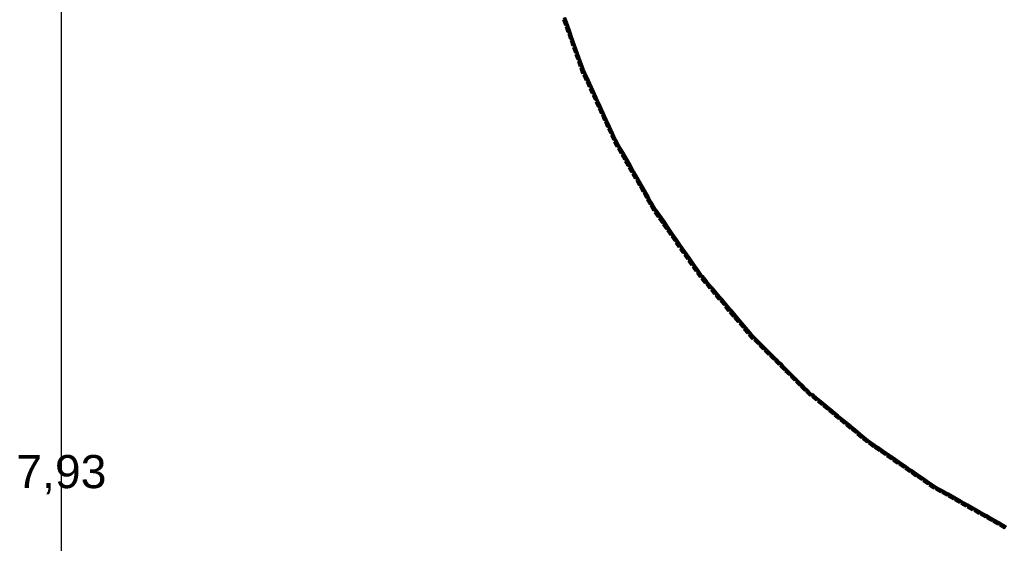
# Model space of a CAD drawing. Header units: millimetres. Extents: x -18533 to 137888, y -83624 to 7711.
# Tile 10 of 40: x -1788 to 1480, y -491 to 1248. Entities that reach past the tile are written whole.
import ezdxf
from ezdxf.enums import TextEntityAlignment as Align

# ---------------------------------------------------------------- set-up
doc = ezdxf.new("R2010")
doc.units = ezdxf.units.MM
doc.layers.add('A-MISURE', color=40, linetype='Continuous')
doc.layers.add('A-MURI-NUOVI', color=40, linetype='Continuous')
doc.styles.add('VISIO', font='arial.ttf')

msp = doc.modelspace()

# ---------------------------------------------------------------- hatches: boundary and pattern name
at = {"layer": 'A-MURI-NUOVI'}
for points in [[(23.5, 1254.8), (31.7, 1231.9), (25, 1230), (25.2, 1229.5), (21, 1228), (15, 1246), (19, 1247), (17.2, 1252.5), (23.5, 1254.8)], [(24, 1255), (32, 1232), (31.7, 1231.9), (23.5, 1254.8), (24, 1255)], [(27, 1224), (25.2, 1229.5), (31.7, 1231.9), (39.8, 1209), (33, 1207), (33.2, 1206.5), (29, 1205), (23, 1223), (27, 1224)], [(31.7, 1231.9), (31.7, 1231.9), (25.2, 1229.5), (25, 1230), (31.7, 1231.9)], [(40, 1209), (39.8, 1209), (31.7, 1231.9), (32, 1232), (40, 1209)], [(32, 1232), (31.7, 1231.9), (31.7, 1231.9), (32, 1232)], [(39.8, 1208.9), (47.3, 1187.9), (48, 1186), (41, 1184), (41.2, 1183.3), (38, 1182), (32, 1200), (35, 1201), (33.2, 1206.5), (39.8, 1208.9)], [(33.2, 1206.5), (33, 1207), (39.8, 1209), (39.8, 1208.9), (33.2, 1206.5)], [(40, 1209), (47.3, 1187.9), (39.8, 1208.9), (40, 1209)], [(39.8, 1208.9), (39.8, 1209), (40, 1209), (39.8, 1208.9)], [(48, 1186), (56, 1163), (46, 1160), (40, 1177), (43, 1178), (41.2, 1183.3), (48, 1186)], [(41.2, 1183.3), (41, 1184), (48, 1186), (41.2, 1183.3)], [(47.3, 1187.9), (78.7, 1099.9), (72, 1117), (64, 1140), (56, 1163), (48, 1186), (47.3, 1187.9)], [(52, 1155), (50, 1161), (56, 1163), (64, 1140), (58, 1138), (58.1, 1137.6), (54, 1136), (48, 1154), (52, 1155)], [(64, 1140), (72, 1117), (62, 1114), (56, 1131), (60, 1132), (58.1, 1137.6), (64, 1140)], [(58.1, 1137.6), (58, 1138), (64, 1140), (58.1, 1137.6)], [(68, 1109), (66, 1115), (72, 1117), (78.7, 1099.9), (80.8, 1093.9), (70, 1091), (64, 1108), (68, 1109)], [(76, 1086), (74, 1092), (80.8, 1093.9), (84, 1085), (84.5, 1083.8), (88.9, 1071.4), (86.8, 1070.4), (78, 1068), (72, 1085), (76, 1086)], [(80.8, 1093.9), (78.7, 1099.9), (81, 1094), (80.8, 1093.9)], [(81, 1094), (84.5, 1083.8), (84, 1085), (80.8, 1093.9), (81, 1094)], [(81, 1094), (80.8, 1093.9), (80.8, 1093.9), (81, 1094)], [(84.5, 1083.8), (90, 1072), (88.9, 1071.4), (84.5, 1083.8)], [(94, 1047), (90, 1045), (82, 1062), (86, 1063), (84, 1069), (86.8, 1070.4), (89, 1071), (88.9, 1071.4), (90, 1072), (96.1, 1058.6), (100, 1050), (94, 1047)], [(86.8, 1070.4), (88.9, 1071.4), (89, 1071), (86.8, 1070.4)], [(90, 1072), (96.1, 1058.6), (90, 1072), (90, 1072)], [(96, 1041), (94, 1047), (100, 1050), (110, 1028), (104, 1025), (100, 1023), (93, 1040), (96, 1041)], [(100, 1050), (96.1, 1058.6), (127.6, 989.8), (120, 1005), (110, 1028), (100, 1050)], [(110, 1028), (120, 1005), (110, 1001), (103, 1017), (106, 1019), (104, 1025), (110, 1028)], [(117, 997), (114, 1002), (120, 1005), (127.6, 989.8), (130.8, 982.9), (121, 979), (113, 995), (117, 997)], [(127, 975), (124, 980), (130.8, 982.9), (140.8, 960.9), (134, 958), (134.2, 957.6), (131, 956), (123, 973), (127, 975)], [(130.8, 982.9), (127.6, 989.8), (131, 983), (130.8, 982.9)], [(131, 983), (141, 961), (140.8, 960.9), (130.8, 982.9), (131, 983)], [(131, 983), (130.8, 982.9), (130.8, 982.9), (131, 983)], [(140.8, 960.9), (150.9, 938.9), (145, 936), (141, 934), (133, 951), (137, 953), (134.2, 957.6), (140.8, 960.9)], [(134.2, 957.6), (134, 958), (140.8, 960.9), (140.8, 960.9), (134.2, 957.6)], [(141, 961), (151, 939), (150.9, 938.9), (140.8, 960.9), (141, 961)], [(140.8, 960.9), (140.8, 960.9), (141, 961), (140.8, 960.9)], [(155, 914), (151, 912), (144, 929), (147, 930), (145, 936), (150.9, 938.9), (161, 917), (155, 914)], [(161, 917), (150.9, 938.9), (151, 939), (161, 917), (161, 917)], [(157, 908), (155, 914), (161, 917), (162.1, 914.5), (170.6, 894.8), (165, 892), (165.2, 891.7), (161, 890), (154, 907), (157, 908)], [(161, 917), (162.1, 914.5), (161, 917), (161, 917)], [(162.1, 914.5), (171.4, 894.2), (171, 895), (170.6, 894.8), (162.1, 914.5)], [(171, 894), (170.6, 894.8), (171, 895), (171.4, 894.2), (181.6, 871.9), (175, 870), (175.3, 869.3), (172, 868), (164, 884), (168, 886), (165.2, 891.7), (171, 894)], [(165.2, 891.7), (165, 892), (170.6, 894.8), (171, 894), (165.2, 891.7)], [(182, 872), (181.6, 871.9), (171.4, 894.2), (182, 872)], [(181.6, 871.8), (191.7, 849.9), (182, 846), (174, 862), (178, 864), (175.3, 869.3), (181.6, 871.8)], [(175.3, 869.3), (175, 870), (181.6, 871.9), (181.6, 871.8), (175.3, 869.3)], [(182, 872), (192, 850), (191.7, 849.9), (181.6, 871.8), (182, 872)], [(181.6, 871.8), (181.6, 871.9), (182, 872), (181.6, 871.8)], [(192, 850), (194.8, 843.9), (193, 847), (191.7, 849.9), (192, 850)], [(191.7, 849.9), (191.7, 849.9), (192, 850), (191.7, 849.9)], [(188, 842), (185, 847), (191.7, 849.9), (193, 847), (194.8, 843.9), (201.8, 828.4), (197, 826), (192, 824), (184, 840), (188, 842)], [(194.8, 843.9), (206.3, 823.6), (203, 829), (201.8, 828.4), (194.8, 843.9)], [(202, 828), (201.8, 828.4), (203, 829), (206.3, 823.6), (215.4, 807.7), (206, 802), (197, 818), (200, 820), (197, 826), (202, 828)], [(197, 826), (201.8, 828.4), (202, 828), (197, 826)], [(215.4, 807.7), (206.3, 823.6), (216, 808), (215.4, 807.7)], [(212, 799), (210, 804), (215.4, 807.6), (227.4, 786.6), (218, 781), (209, 797), (212, 799)], [(216, 808), (228, 787), (227.4, 786.6), (215.4, 807.6), (216, 808)], [(215.4, 807.6), (215.4, 807.7), (216, 808), (215.4, 807.6)], [(225, 778), (222, 783), (227.4, 786.6), (239.4, 765.6), (230, 760), (221, 776), (225, 778)], [(228, 787), (240, 766), (239.4, 765.6), (227.4, 786.6), (228, 787)], [(228, 787), (227.4, 786.6), (227.4, 786.6), (228, 787)], [(246, 741), (242, 739), (233, 755), (237, 757), (234, 762), (239.4, 765.6), (251.8, 743.9), (246, 741)], [(251.8, 743.9), (239.4, 765.6), (240, 766), (252, 744), (251.8, 743.9)], [(240, 766), (239.4, 765.6), (239.4, 765.6), (240, 766)], [(258, 720), (254, 718), (245, 734), (249, 736), (246, 741), (251.8, 743.9), (263.8, 722.9), (258, 720)], [(263.8, 722.9), (251.8, 743.9), (252, 744), (264, 723), (263.8, 722.9)], [(261, 714), (258, 720), (263.8, 722.9), (275.8, 701.8), (270, 698), (267, 696), (258, 712), (261, 714)], [(264, 723), (276, 702), (275.8, 701.8), (263.8, 722.9), (264, 723)], [(275.8, 701.8), (287.7, 680.8), (282, 677), (279, 675), (270, 691), (273, 693), (270, 698), (275.8, 701.8)], [(276, 702), (288, 681), (287.7, 680.8), (275.8, 701.8), (276, 702)], [(285, 672), (282, 677), (287.7, 680.8), (299.7, 659.8), (294, 656), (291, 654), (282, 670), (285, 672)], [(288, 681), (300, 660), (299.7, 659.8), (287.7, 680.8), (288, 681)], [(299.7, 659.8), (308.3, 644.7), (312, 638), (306, 635), (306.1, 634.8), (303, 633), (294, 649), (297, 651), (294, 656), (299.7, 659.8)], [(300, 660), (308.3, 644.7), (299.7, 659.8), (300, 660)], [(319, 614), (315, 612), (306, 628), (309, 630), (306.1, 634.8), (312, 638), (314.1, 634.6), (323, 619), (324.1, 617.4), (319, 614)], [(306.1, 634.8), (306, 635), (312, 638), (306.1, 634.8)], [(308.3, 644.7), (314.1, 634.6), (312, 638), (308.3, 644.7)], [(324.1, 617.4), (323, 619), (314.1, 634.6), (324.6, 617.7), (324.1, 617.4)], [(324.1, 617.4), (324.6, 616.8), (319, 614), (324.1, 617.4)], [(322, 608), (319, 614), (324.6, 616.8), (338.1, 597.4), (333, 594), (333.2, 593.5), (330, 591), (319, 606), (322, 608)], [(324.6, 617.7), (325, 617), (324.6, 616.8), (324.1, 617.4), (324.6, 617.7)], [(325, 618), (339, 598), (338.1, 597.4), (324.6, 616.8), (325, 617), (324.6, 617.7), (325, 618)], [(333.2, 593.5), (333, 594), (338.1, 597.4), (338.1, 597.3), (333.2, 593.5)], [(347, 574), (347.2, 573.5), (344, 571), (333, 586), (336, 588), (333.2, 593.5), (338.1, 597.3), (352, 577.4), (347, 574)], [(352, 577.4), (338.1, 597.3), (339, 598), (353, 578), (352, 577.4)], [(338.1, 597.3), (338.1, 597.4), (339, 598), (338.1, 597.3)], [(352, 577.4), (352.1, 577.3), (347.2, 573.5), (347, 574), (352, 577.4)], [(350, 568), (347.2, 573.5), (352.1, 577.3), (366, 557.3), (361, 554), (361.2, 553.5), (358, 551), (347, 566), (350, 568)], [(353, 578), (352.1, 577.3), (352, 577.4), (353, 578)], [(367, 558), (366, 557.3), (352.1, 577.3), (353, 578), (367, 558)], [(366.1, 557.3), (379.7, 537.7), (375, 534), (375.1, 533.7), (372, 531), (361, 546), (364, 548), (361.2, 553.5), (366.1, 557.3)], [(361.2, 553.5), (361, 554), (366, 557.3), (366.1, 557.3), (361.2, 553.5)], [(366.1, 557.3), (366, 557.3), (367, 558), (366.1, 557.3)], [(367, 558), (380, 538), (379.7, 537.7), (366.1, 557.3), (367, 558)], [(379.7, 537.7), (393.7, 517.7), (389, 514), (389.1, 513.7), (386, 511), (375, 526), (378, 528), (375.1, 533.7), (379.7, 537.7)], [(375.1, 533.7), (375, 534), (379.7, 537.7), (379.7, 537.7), (375.1, 533.7)], [(380, 538), (394, 518), (393.7, 517.7), (379.7, 537.7), (380, 538)], [(379.7, 537.7), (379.7, 537.7), (380, 538), (379.7, 537.7)], [(393.7, 517.7), (407.6, 497.7), (399, 491), (389, 506), (392, 508), (389.1, 513.7), (393.7, 517.7)], [(389.1, 513.7), (389, 514), (393.7, 517.7), (393.7, 517.7), (389.1, 513.7)], [(394, 518), (408, 498), (407.6, 497.7), (393.7, 517.7), (394, 518)], [(393.7, 517.7), (393.7, 517.7), (394, 518), (393.7, 517.7)], [(406, 488), (403, 494), (407.6, 497.7), (421.6, 477.7), (413, 471), (403, 486), (406, 488)], [(408, 498), (422, 478), (421.6, 477.7), (407.6, 497.7), (408, 498)], [(407.6, 497.7), (407.6, 497.7), (408, 498), (407.6, 497.7)], [(420, 468), (417, 474), (421.6, 477.7), (435.6, 457.7), (427, 451), (417, 466), (420, 468)], [(422, 478), (436, 458), (435.6, 457.7), (421.6, 477.7), (422, 478)], [(422, 478), (421.6, 477.7), (421.6, 477.7), (422, 478)], [(434, 449), (431, 454), (435.6, 457.7), (449.5, 437.7), (444, 434), (444.3, 433.6), (441, 431), (431, 446), (434, 449)], [(436, 458), (450, 438), (449.5, 437.7), (435.6, 457.7), (436, 458)], [(435.6, 457.7), (435.6, 457.7), (436, 458), (435.6, 457.7)], [(444.3, 433.6), (444, 434), (449.5, 437.7), (449.5, 437.6), (444.3, 433.6)], [(449.5, 437.6), (463.5, 417.7), (458, 414), (458.3, 413.6), (455, 411), (445, 426), (448, 429), (444.3, 433.6), (449.5, 437.6)], [(450, 438), (464, 418), (463.5, 417.7), (449.5, 437.6), (450, 438)], [(449.5, 437.6), (449.5, 437.7), (450, 438), (449.5, 437.6)], [(463.5, 417.7), (463.5, 417.6), (458.3, 413.6), (458, 414), (463.5, 417.7)], [(462, 409), (458.3, 413.6), (463.5, 417.6), (473, 404), (477.7, 398.5), (478, 398), (469, 391), (459, 406), (462, 409)], [(477.7, 398.5), (473, 404), (463.5, 417.6), (464, 418), (477.7, 398.5)], [(464, 418), (463.5, 417.6), (463.5, 417.7), (464, 418)], [(477, 389), (473, 394), (478.4, 397.6), (492.2, 381.3), (494, 379), (489, 375), (489.2, 374.8), (486, 372), (474, 386), (477, 389)], [(479, 398), (492.2, 381.3), (478.4, 397.6), (479, 398)], [(489.2, 374.8), (489, 375), (494, 379), (489.2, 374.8)], [(494, 379), (496.5, 376.2), (509.6, 360.7), (502, 354), (490, 368), (493, 370), (489.2, 374.8), (494, 379)], [(492.2, 381.3), (496.5, 376.2), (494, 379), (492.2, 381.3)], [(509.6, 360.7), (496.5, 376.2), (510, 361), (509.6, 360.7)], [(509, 352), (505, 356), (509.6, 360.6), (525.6, 341.7), (520, 338), (520.3, 337.6), (517, 335), (506, 349), (509, 352)], [(510, 361), (526, 342), (525.6, 341.7), (509.6, 360.6), (510, 361)], [(509.6, 360.6), (509.6, 360.7), (510, 361), (509.6, 360.6)], [(520.3, 337.6), (520, 338), (525.6, 341.7), (525.6, 341.7), (520.3, 337.6)], [(525.6, 341.7), (541.6, 322.8), (536, 319), (536.3, 318.6), (533, 316), (521, 330), (524, 333), (520.3, 337.6), (525.6, 341.7)], [(526, 342), (542, 323), (541.6, 322.8), (525.6, 341.7), (526, 342)], [(525.6, 341.7), (525.6, 341.7), (526, 342), (525.6, 341.7)], [(541.6, 322.8), (541.7, 322.7), (536.3, 318.6), (536, 319), (541.6, 322.8)], [(540, 314), (536.3, 318.6), (541.7, 322.7), (556.8, 304.8), (549, 298), (537, 312), (540, 314)], [(542, 323), (541.7, 322.7), (541.6, 322.8), (542, 323)], [(556.8, 304.8), (541.7, 322.7), (542, 323), (557, 305), (556.8, 304.8)], [(556, 296), (552, 300), (556.8, 304.8), (572.8, 285.9), (564, 279), (553, 293), (556, 296)], [(557, 305), (573, 286), (572.8, 285.9), (556.8, 304.8), (557, 305)], [(557, 305), (556.8, 304.8), (556.8, 304.8), (557, 305)], [(583, 263), (583.3, 262.6), (580, 260), (568, 274), (571, 277), (568, 282), (572.8, 285.9), (588.8, 266.9), (583, 263)], [(588.8, 266.9), (572.8, 285.9), (573, 286), (589, 267), (588.8, 266.9)], [(573, 286), (572.8, 285.9), (572.8, 285.9), (573, 286)], [(588.8, 266.9), (588.9, 266.9), (583.3, 262.6), (583, 263), (588.8, 266.9)], [(587, 258), (583.3, 262.6), (588.9, 266.9), (604, 249), (596, 242), (584, 256), (587, 258)], [(589, 267), (588.9, 266.9), (588.8, 266.9), (589, 267)], [(604, 249), (588.9, 266.9), (589, 267), (604, 249), (604, 249)], [(603, 240), (599, 244), (604, 249), (611.3, 240.4), (620, 230), (615, 226), (615.1, 225.8), (612, 223), (600, 237), (603, 240)], [(604, 249), (611.3, 240.4), (604, 249), (604, 249)], [(604, 249), (604, 249), (604, 249), (604, 249)], [(611.3, 240.4), (642, 204), (729.5, 117), (721, 125), (704, 142), (687, 159), (670, 176), (652, 194), (651, 193), (636, 211), (620, 230), (611.3, 240.4)], [(620, 230), (636, 211), (630, 207), (630.3, 206.6), (627, 204), (615, 218), (618, 221), (615.1, 225.8), (620, 230)], [(615.1, 225.8), (615, 226), (620, 230), (615.1, 225.8)], [(630.3, 206.6), (630, 207), (636, 211), (630.3, 206.6)], [(636, 211), (651, 193), (643, 186), (631, 200), (634, 202), (630.3, 206.6), (636, 211)], [(652, 184), (647, 189), (651, 193), (652, 194), (670, 176), (665, 172), (665.2, 171.8), (662, 169), (649, 182), (652, 184)], [(665.2, 171.8), (665, 172), (670, 176), (665.2, 171.8)], [(670, 176), (687, 159), (682, 154), (679, 151), (666, 164), (669, 167), (665.2, 171.8), (670, 176)], [(686, 150), (682, 154), (687, 159), (704, 142), (699, 137), (696, 134), (683, 147), (686, 150)], [(704, 142), (721, 125), (716, 120), (716.4, 119.7), (714, 117), (701, 130), (704, 133), (699, 137), (704, 142)], [(721, 125), (716.4, 119.7), (716, 120), (721, 125)], [(734, 103), (731, 100), (718, 113), (721, 116), (716.4, 119.7), (721, 125), (729.5, 117), (738.8, 107.8), (734, 103)], [(738.8, 107.8), (729.5, 117), (739, 108), (738.8, 107.8)], [(738, 98), (734, 103), (738.8, 107.8), (746.5, 100.1), (756, 90), (751, 86), (751.2, 85.8), (748, 83), (735, 96), (738, 98)], [(739, 108), (746.5, 100.1), (738.8, 107.8), (739, 108)], [(746.5, 100.1), (787, 59.7), (773, 73), (756, 90), (746.5, 100.1)], [(751.2, 85.8), (751, 86), (756, 90), (751.2, 85.8)], [(756, 90), (773, 73), (768, 68), (766, 66), (752, 78), (755, 81), (751.2, 85.8), (756, 90)], [(773, 64), (768, 68), (773, 73), (787, 59.7), (790.9, 55.9), (790.5, 55.5), (790, 56), (786, 51), (783, 48), (770, 61), (773, 64)], [(786, 51), (790, 56), (790.5, 55.5), (786, 51)], [(790.5, 55.5), (805.9, 41), (807.9, 38.9), (803, 34), (800, 31), (787, 44), (790, 47), (786, 51), (790.5, 55.5)], [(790.9, 55.9), (787, 59.7), (791, 56), (790.9, 55.9)], [(790.9, 55.9), (805.9, 41), (790.5, 55.5), (790.9, 55.9)], [(807.9, 38.9), (825, 22), (820, 17), (817, 14), (804, 27), (807, 30), (803, 34), (807.9, 38.9)], [(807.9, 38.9), (805.9, 41), (808, 39), (807.9, 38.9)], [(808, 39), (825, 22), (825, 22), (807.9, 38.9), (808, 39)], [(825, 22), (825.3, 21.7), (842, 4), (835, -3), (822, 10), (824, 12), (820, 17), (825, 22)], [(825, 22), (825.3, 21.7), (825, 22), (825, 22)], [(844, -3), (839, 0), (843.9, 5.8), (849.1, 1.5), (862, -10), (855, -18), (841, -6), (844, -3)], [(844, 6), (849.1, 1.5), (843.9, 5.8), (844, 6)], [(849.1, 1.5), (880.2, -24.3), (862, -10), (849.1, 1.5)], [(863, -19), (858, -15), (862, -10), (880.2, -24.3), (881, -25), (874, -34), (860, -22), (863, -19)], [(895, -46), (895.4, -46.3), (893, -49), (879, -38), (881, -34), (877, -31), (881, -25), (884.1, -27.6), (900, -41), (895, -46)], [(881, -25), (880.2, -24.3), (881, -25), (881, -25)], [(881, -25), (884.1, -27.6), (881, -25), (881, -25)], [(881, -25), (881, -25), (881, -25), (881, -25)], [(900, -41), (884.1, -27.6), (904.3, -44.4), (900, -41)], [(900, -41), (895.4, -46.3), (895, -46), (900, -41)], [(900, -50), (895.4, -46.3), (900, -41), (904.3, -44.4), (918.7, -56.4), (914, -62), (914.2, -62.2), (912, -65), (898, -53), (900, -50)], [(919, -56), (918.7, -56.4), (904.3, -44.4), (919, -56)], [(914.2, -62.2), (914, -62), (918.7, -56.4), (918.7, -56.4), (914.2, -62.2)], [(918.7, -56.4), (929.5, -65.3), (937, -72), (930, -80), (916, -69), (919, -66), (914.2, -62.2), (918.7, -56.4)], [(919, -56), (929.5, -65.3), (918.7, -56.4), (919, -56)], [(918.7, -56.4), (918.7, -56.4), (919, -56), (918.7, -56.4)], [(929.5, -65.3), (971.8, -100.4), (956, -88), (937, -72), (929.5, -65.3)], [(938, -81), (933, -77), (937, -72), (956, -88), (949, -96), (935, -84), (938, -81)], [(956, -97), (952, -93), (956, -88), (971.8, -100.4), (974.9, -103.1), (970, -108), (970.7, -108.5), (968, -112), (954, -100), (956, -97)], [(970.7, -108.5), (970, -108), (974.9, -103.1), (974.9, -103.1), (970.7, -108.5)], [(974.9, -103.1), (986.9, -113), (994, -119), (989, -124), (989.4, -124.3), (987, -127), (973, -116), (975, -112), (970.7, -108.5), (974.9, -103.1)], [(975, -103), (974.9, -103.1), (971.8, -100.4), (975, -103)], [(975, -103), (986.9, -113), (974.9, -103.1), (975, -103)], [(974.9, -103.1), (974.9, -103.1), (975, -103), (974.9, -103.1)], [(994, -119), (986.9, -113), (1029, -148), (1062.6, -171.2), (1051, -164), (1031, -150), (1012, -134), (994, -119)], [(994, -119), (989.4, -124.3), (989, -124), (994, -119)], [(994, -128), (989.4, -124.3), (994, -119), (1012, -134), (1005, -143), (991, -131), (994, -128)], [(1013, -144), (1008, -140), (1012, -134), (1031, -150), (1024, -158), (1010, -147), (1013, -144)], [(1047, -169), (1047.4, -169.3), (1045, -173), (1030, -162), (1032, -159), (1027, -155), (1031, -150), (1051, -164), (1047, -169)], [(1051, -164), (1047.4, -169.3), (1047, -169), (1051, -164)], [(1052, -173), (1047.4, -169.3), (1051, -164), (1062.6, -171.2), (1071.7, -177.4), (1065, -186), (1050, -176), (1052, -173)], [(1071.7, -177.4), (1062.6, -171.2), (1072, -177), (1071.7, -177.4)], [(1072, -187), (1068, -183), (1071.7, -177.5), (1091.8, -191.3), (1085, -200), (1070, -190), (1072, -187)], [(1072, -177), (1092, -191), (1091.8, -191.3), (1071.7, -177.5), (1072, -177)], [(1071.7, -177.5), (1071.7, -177.4), (1072, -177), (1071.7, -177.5)], [(1093, -200), (1088, -197), (1091.8, -191.3), (1111.9, -205.2), (1105, -214), (1090, -204), (1093, -200)], [(1092, -191), (1112, -205), (1111.9, -205.2), (1091.8, -191.3), (1092, -191)], [(1091.8, -191.3), (1091.8, -191.3), (1092, -191), (1091.8, -191.3)], [(1113, -214), (1108, -211), (1111.9, -205.2), (1132, -219), (1125, -228), (1110, -218), (1113, -214)], [(1112, -205), (1132, -219), (1132, -219), (1111.9, -205.2), (1112, -205)], [(1112, -205), (1111.9, -205.2), (1111.9, -205.2), (1112, -205)], [(1148, -238), (1148.4, -238.3), (1146, -242), (1130, -231), (1133, -228), (1128, -225), (1132, -219), (1137, -222.5), (1152, -233), (1148, -238)], [(1132, -219), (1137, -222.5), (1132, -219), (1132, -219)], [(1132, -219), (1132, -219), (1132, -219), (1132, -219)], [(1152, -233), (1137, -222.5), (1171.7, -246.4), (1171.5, -246.7), (1152, -233)], [(1152, -233), (1148.4, -238.3), (1148, -238), (1152, -233)], [(1153, -242), (1148.4, -238.3), (1152, -233), (1171.5, -246.7), (1168, -252), (1168.4, -252.3), (1166, -256), (1150, -245), (1153, -242)], [(1168.4, -252.3), (1168, -252), (1171.5, -246.7), (1172, -247), (1168.4, -252.3)], [(1188, -266), (1188.3, -266.2), (1186, -270), (1171, -259), (1173, -256), (1168.4, -252.3), (1172, -247), (1171.5, -246.7), (1171.7, -246.4), (1191.8, -260.3), (1188, -266)], [(1191.8, -260.3), (1171.7, -246.4), (1172, -246), (1192, -260), (1191.8, -260.3)], [(1191.8, -260.3), (1191.8, -260.3), (1188.3, -266.2), (1188, -266), (1191.8, -260.3)], [(1208, -280), (1206, -283), (1191, -273), (1193, -270), (1188.3, -266.2), (1191.8, -260.3), (1211.9, -274.2), (1208, -280)], [(1211.9, -274.2), (1191.8, -260.3), (1192, -260), (1212, -274), (1211.9, -274.2)], [(1192, -260), (1191.8, -260.3), (1191.8, -260.3), (1192, -260)], [(1228, -294), (1226, -297), (1211, -287), (1213, -283), (1208, -280), (1211.9, -274.2), (1232, -288), (1228, -294)], [(1232, -288), (1211.9, -274.2), (1212, -274), (1232, -288), (1232, -288)], [(1233, -297), (1228, -294), (1232, -288), (1235.2, -290.2), (1251.6, -301.7), (1250, -305), (1246, -311), (1231, -301), (1233, -297)], [(1232, -288), (1235.2, -290.2), (1232, -288), (1232, -288)], [(1235.2, -290.2), (1245, -297), (1253.9, -302.1), (1252, -301), (1251.6, -301.7), (1235.2, -290.2)], [(1252, -302), (1251.6, -301.7), (1252, -301), (1253.9, -302.1), (1273.8, -313.3), (1270, -319), (1270.3, -319.2), (1268, -323), (1252, -314), (1254, -310), (1249, -307), (1250, -305), (1252, -302)], [(1250, -305), (1251.6, -301.7), (1252, -302), (1250, -305)], [(1273.8, -313.3), (1253.9, -302.1), (1274, -313), (1273.8, -313.3)], [(1273.8, -313.3), (1273.8, -313.3), (1270.3, -319.2), (1270, -319), (1273.8, -313.3)], [(1292, -331), (1290, -335), (1274, -326), (1276, -322), (1270.3, -319.2), (1273.8, -313.3), (1294.9, -325.2), (1292, -331)], [(1294.9, -325.2), (1273.8, -313.3), (1274, -313), (1295, -325), (1294.9, -325.2)], [(1274, -313), (1273.8, -313.3), (1273.8, -313.3), (1274, -313)], [(1297, -334), (1292, -331), (1294.9, -325.2), (1315.9, -337.1), (1313, -343), (1311, -347), (1295, -338), (1297, -334)], [(1295, -325), (1316, -337), (1315.9, -337.1), (1294.9, -325.2), (1295, -325)], [(1315.9, -337.1), (1337, -349), (1334, -355), (1332, -359), (1316, -350), (1318, -346), (1313, -343), (1315.9, -337.1)], [(1316, -337), (1337, -349), (1337, -349), (1315.9, -337.1), (1316, -337)], [(1355, -367), (1355.3, -367.2), (1353, -371), (1337, -362), (1339, -358), (1334, -355), (1337, -349), (1358.8, -361.4), (1355, -367)], [(1358.8, -361.4), (1337, -349), (1337, -349), (1359, -361), (1358.8, -361.4)], [(1358.8, -361.4), (1358.8, -361.4), (1355.3, -367.2), (1355, -367), (1358.8, -361.4)], [(1376, -379), (1376.3, -379.2), (1374, -383), (1358, -374), (1360, -370), (1355.3, -367.2), (1358.8, -361.4), (1379.8, -373.3), (1376, -379)], [(1379.8, -373.3), (1358.8, -361.4), (1359, -361), (1380, -373), (1379.8, -373.3)], [(1359, -361), (1358.8, -361.4), (1358.8, -361.4), (1359, -361)], [(1379.8, -373.3), (1379.8, -373.3), (1376.3, -379.2), (1376, -379), (1379.8, -373.3)], [(1382, -382), (1376.3, -379.2), (1379.8, -373.3), (1400.9, -385.2), (1398, -391), (1396, -395), (1380, -386), (1382, -382)], [(1400.9, -385.2), (1379.8, -373.3), (1380, -373), (1401, -385), (1400.9, -385.2)], [(1380, -373), (1379.8, -373.3), (1379.8, -373.3), (1380, -373)], [(1419, -403), (1417, -407), (1401, -398), (1403, -394), (1398, -391), (1400.9, -385.2), (1421.9, -397.1), (1419, -403)], [(1421.9, -397.1), (1400.9, -385.2), (1401, -385), (1422, -397), (1421.9, -397.1)], [(1424, -406), (1419, -403), (1421.9, -397.1), (1443.7, -409.4), (1440, -415), (1440.3, -415.2), (1438, -419), (1422, -410), (1424, -406)], [(1422, -397), (1444, -409), (1443.7, -409.4), (1421.9, -397.1), (1422, -397)], [(1440.3, -415.2), (1440, -415), (1443.7, -409.4), (1443.7, -409.4), (1440.3, -415.2)], [(1443.7, -409.4), (1464.8, -421.3), (1461, -427), (1461.3, -427.2), (1459, -431), (1443, -422), (1445, -418), (1440.3, -415.2), (1443.7, -409.4)], [(1444, -409), (1465, -421), (1464.8, -421.3), (1443.7, -409.4), (1444, -409)], [(1443.7, -409.4), (1443.7, -409.4), (1444, -409), (1443.7, -409.4)], [(1464.8, -421.3), (1464.8, -421.4), (1461.3, -427.2), (1461, -427), (1464.8, -421.3)], [(1467, -430), (1461.3, -427.2), (1464.8, -421.4), (1473, -426), (1476.6, -427.6), (1486, -433), (1480, -443), (1465, -434), (1467, -430)], [(1476.6, -427.6), (1473, -426), (1464.8, -421.4), (1465, -421), (1476.6, -427.6)], [(1465, -421), (1464.8, -421.4), (1464.8, -421.3), (1465, -421)]]:
    msp.add_hatch(color=40, dxfattribs=at).paths.add_polyline_path(points)

# ---------------------------------------------------------------- linework, layer by layer
at = {"layer": 'A-MISURE'}
msp.add_line((-1650, -4299.9), (-1650, 3634), dxfattribs=at)
at = {"layer": 'A-MURI-NUOVI'}
for points in [[(23.5, 1254.8), (31.7, 1231.9), (25, 1230), (25.2, 1229.5), (21, 1228), (15, 1246), (19, 1247), (17.2, 1252.5), (23.5, 1254.8)], [(24, 1255), (32, 1232), (31.7, 1231.9), (23.5, 1254.8), (24, 1255)], [(27, 1224), (25.2, 1229.5), (31.7, 1231.9), (39.8, 1209), (33, 1207), (33.2, 1206.5), (29, 1205), (23, 1223), (27, 1224)], [(31.7, 1231.9), (31.7, 1231.9), (25.2, 1229.5), (25, 1230), (31.7, 1231.9)], [(40, 1209), (39.8, 1209), (31.7, 1231.9), (32, 1232), (40, 1209)], [(32, 1232), (31.7, 1231.9), (31.7, 1231.9), (32, 1232)], [(39.8, 1208.9), (47.3, 1187.9), (48, 1186), (41, 1184), (41.2, 1183.3), (38, 1182), (32, 1200), (35, 1201), (33.2, 1206.5), (39.8, 1208.9)], [(33.2, 1206.5), (33, 1207), (39.8, 1209), (39.8, 1208.9), (33.2, 1206.5)], [(40, 1209), (47.3, 1187.9), (39.8, 1208.9), (40, 1209)], [(39.8, 1208.9), (39.8, 1209), (40, 1209), (39.8, 1208.9)], [(48, 1186), (56, 1163), (46, 1160), (40, 1177), (43, 1178), (41.2, 1183.3), (48, 1186)], [(41.2, 1183.3), (41, 1184), (48, 1186), (41.2, 1183.3)], [(47.3, 1187.9), (78.7, 1099.9), (72, 1117), (64, 1140), (56, 1163), (48, 1186), (47.3, 1187.9)], [(52, 1155), (50, 1161), (56, 1163), (64, 1140), (58, 1138), (58.1, 1137.6), (54, 1136), (48, 1154), (52, 1155)], [(64, 1140), (72, 1117), (62, 1114), (56, 1131), (60, 1132), (58.1, 1137.6), (64, 1140)], [(58.1, 1137.6), (58, 1138), (64, 1140), (58.1, 1137.6)], [(68, 1109), (66, 1115), (72, 1117), (78.7, 1099.9), (80.8, 1093.9), (70, 1091), (64, 1108), (68, 1109)], [(76, 1086), (74, 1092), (80.8, 1093.9), (84, 1085), (84.5, 1083.8), (88.9, 1071.4), (86.8, 1070.4), (78, 1068), (72, 1085), (76, 1086)], [(80.8, 1093.9), (78.7, 1099.9), (81, 1094), (80.8, 1093.9)], [(81, 1094), (84.5, 1083.8), (84, 1085), (80.8, 1093.9), (81, 1094)], [(81, 1094), (80.8, 1093.9), (80.8, 1093.9), (81, 1094)], [(84.5, 1083.8), (90, 1072), (88.9, 1071.4), (84.5, 1083.8)], [(94, 1047), (90, 1045), (82, 1062), (86, 1063), (84, 1069), (86.8, 1070.4), (89, 1071), (88.9, 1071.4), (90, 1072), (96.1, 1058.6), (100, 1050), (94, 1047)], [(86.8, 1070.4), (88.9, 1071.4), (89, 1071), (86.8, 1070.4)], [(90, 1072), (96.1, 1058.6), (90, 1072), (90, 1072)], [(96, 1041), (94, 1047), (100, 1050), (110, 1028), (104, 1025), (100, 1023), (93, 1040), (96, 1041)], [(100, 1050), (96.1, 1058.6), (127.6, 989.8), (120, 1005), (110, 1028), (100, 1050)], [(110, 1028), (120, 1005), (110, 1001), (103, 1017), (106, 1019), (104, 1025), (110, 1028)], [(117, 997), (114, 1002), (120, 1005), (127.6, 989.8), (130.8, 982.9), (121, 979), (113, 995), (117, 997)], [(127, 975), (124, 980), (130.8, 982.9), (140.8, 960.9), (134, 958), (134.2, 957.6), (131, 956), (123, 973), (127, 975)], [(130.8, 982.9), (127.6, 989.8), (131, 983), (130.8, 982.9)], [(131, 983), (141, 961), (140.8, 960.9), (130.8, 982.9), (131, 983)], [(131, 983), (130.8, 982.9), (130.8, 982.9), (131, 983)], [(140.8, 960.9), (150.9, 938.9), (145, 936), (141, 934), (133, 951), (137, 953), (134.2, 957.6), (140.8, 960.9)], [(134.2, 957.6), (134, 958), (140.8, 960.9), (140.8, 960.9), (134.2, 957.6)], [(141, 961), (151, 939), (150.9, 938.9), (140.8, 960.9), (141, 961)], [(140.8, 960.9), (140.8, 960.9), (141, 961), (140.8, 960.9)], [(155, 914), (151, 912), (144, 929), (147, 930), (145, 936), (150.9, 938.9), (161, 917), (155, 914)], [(161, 917), (150.9, 938.9), (151, 939), (161, 917), (161, 917)], [(157, 908), (155, 914), (161, 917), (162.1, 914.5), (170.6, 894.8), (165, 892), (165.2, 891.7), (161, 890), (154, 907), (157, 908)], [(161, 917), (162.1, 914.5), (161, 917), (161, 917)], [(162.1, 914.5), (171.4, 894.2), (171, 895), (170.6, 894.8), (162.1, 914.5)], [(171, 894), (170.6, 894.8), (171, 895), (171.4, 894.2), (181.6, 871.9), (175, 870), (175.3, 869.3), (172, 868), (164, 884), (168, 886), (165.2, 891.7), (171, 894)], [(165.2, 891.7), (165, 892), (170.6, 894.8), (171, 894), (165.2, 891.7)], [(182, 872), (181.6, 871.9), (171.4, 894.2), (182, 872)], [(181.6, 871.8), (191.7, 849.9), (182, 846), (174, 862), (178, 864), (175.3, 869.3), (181.6, 871.8)], [(175.3, 869.3), (175, 870), (181.6, 871.9), (181.6, 871.8), (175.3, 869.3)], [(182, 872), (192, 850), (191.7, 849.9), (181.6, 871.8), (182, 872)], [(181.6, 871.8), (181.6, 871.9), (182, 872), (181.6, 871.8)], [(192, 850), (194.8, 843.9), (193, 847), (191.7, 849.9), (192, 850)], [(191.7, 849.9), (191.7, 849.9), (192, 850), (191.7, 849.9)], [(188, 842), (185, 847), (191.7, 849.9), (193, 847), (194.8, 843.9), (201.8, 828.4), (197, 826), (192, 824), (184, 840), (188, 842)], [(194.8, 843.9), (206.3, 823.6), (203, 829), (201.8, 828.4), (194.8, 843.9)], [(202, 828), (201.8, 828.4), (203, 829), (206.3, 823.6), (215.4, 807.7), (206, 802), (197, 818), (200, 820), (197, 826), (202, 828)], [(197, 826), (201.8, 828.4), (202, 828), (197, 826)], [(215.4, 807.7), (206.3, 823.6), (216, 808), (215.4, 807.7)], [(212, 799), (210, 804), (215.4, 807.6), (227.4, 786.6), (218, 781), (209, 797), (212, 799)], [(216, 808), (228, 787), (227.4, 786.6), (215.4, 807.6), (216, 808)], [(215.4, 807.6), (215.4, 807.7), (216, 808), (215.4, 807.6)], [(225, 778), (222, 783), (227.4, 786.6), (239.4, 765.6), (230, 760), (221, 776), (225, 778)], [(228, 787), (240, 766), (239.4, 765.6), (227.4, 786.6), (228, 787)], [(228, 787), (227.4, 786.6), (227.4, 786.6), (228, 787)], [(246, 741), (242, 739), (233, 755), (237, 757), (234, 762), (239.4, 765.6), (251.8, 743.9), (246, 741)], [(251.8, 743.9), (239.4, 765.6), (240, 766), (252, 744), (251.8, 743.9)], [(240, 766), (239.4, 765.6), (239.4, 765.6), (240, 766)], [(258, 720), (254, 718), (245, 734), (249, 736), (246, 741), (251.8, 743.9), (263.8, 722.9), (258, 720)], [(263.8, 722.9), (251.8, 743.9), (252, 744), (264, 723), (263.8, 722.9)], [(261, 714), (258, 720), (263.8, 722.9), (275.8, 701.8), (270, 698), (267, 696), (258, 712), (261, 714)], [(264, 723), (276, 702), (275.8, 701.8), (263.8, 722.9), (264, 723)], [(275.8, 701.8), (287.7, 680.8), (282, 677), (279, 675), (270, 691), (273, 693), (270, 698), (275.8, 701.8)], [(276, 702), (288, 681), (287.7, 680.8), (275.8, 701.8), (276, 702)], [(285, 672), (282, 677), (287.7, 680.8), (299.7, 659.8), (294, 656), (291, 654), (282, 670), (285, 672)], [(288, 681), (300, 660), (299.7, 659.8), (287.7, 680.8), (288, 681)], [(299.7, 659.8), (308.3, 644.7), (312, 638), (306, 635), (306.1, 634.8), (303, 633), (294, 649), (297, 651), (294, 656), (299.7, 659.8)], [(300, 660), (308.3, 644.7), (299.7, 659.8), (300, 660)], [(319, 614), (315, 612), (306, 628), (309, 630), (306.1, 634.8), (312, 638), (314.1, 634.6), (323, 619), (324.1, 617.4), (319, 614)], [(306.1, 634.8), (306, 635), (312, 638), (306.1, 634.8)], [(308.3, 644.7), (314.1, 634.6), (312, 638), (308.3, 644.7)], [(324.1, 617.4), (323, 619), (314.1, 634.6), (324.6, 617.7), (324.1, 617.4)], [(324.1, 617.4), (324.6, 616.8), (319, 614), (324.1, 617.4)], [(322, 608), (319, 614), (324.6, 616.8), (338.1, 597.4), (333, 594), (333.2, 593.5), (330, 591), (319, 606), (322, 608)], [(324.6, 617.7), (325, 617), (324.6, 616.8), (324.1, 617.4), (324.6, 617.7)], [(325, 618), (339, 598), (338.1, 597.4), (324.6, 616.8), (325, 617), (324.6, 617.7), (325, 618)], [(333.2, 593.5), (333, 594), (338.1, 597.4), (338.1, 597.3), (333.2, 593.5)], [(347, 574), (347.2, 573.5), (344, 571), (333, 586), (336, 588), (333.2, 593.5), (338.1, 597.3), (352, 577.4), (347, 574)], [(352, 577.4), (338.1, 597.3), (339, 598), (353, 578), (352, 577.4)], [(338.1, 597.3), (338.1, 597.4), (339, 598), (338.1, 597.3)], [(352, 577.4), (352.1, 577.3), (347.2, 573.5), (347, 574), (352, 577.4)], [(350, 568), (347.2, 573.5), (352.1, 577.3), (366, 557.3), (361, 554), (361.2, 553.5), (358, 551), (347, 566), (350, 568)], [(353, 578), (352.1, 577.3), (352, 577.4), (353, 578)], [(367, 558), (366, 557.3), (352.1, 577.3), (353, 578), (367, 558)], [(366.1, 557.3), (379.7, 537.7), (375, 534), (375.1, 533.7), (372, 531), (361, 546), (364, 548), (361.2, 553.5), (366.1, 557.3)], [(361.2, 553.5), (361, 554), (366, 557.3), (366.1, 557.3), (361.2, 553.5)], [(366.1, 557.3), (366, 557.3), (367, 558), (366.1, 557.3)], [(367, 558), (380, 538), (379.7, 537.7), (366.1, 557.3), (367, 558)], [(379.7, 537.7), (393.7, 517.7), (389, 514), (389.1, 513.7), (386, 511), (375, 526), (378, 528), (375.1, 533.7), (379.7, 537.7)], [(375.1, 533.7), (375, 534), (379.7, 537.7), (379.7, 537.7), (375.1, 533.7)], [(380, 538), (394, 518), (393.7, 517.7), (379.7, 537.7), (380, 538)], [(379.7, 537.7), (379.7, 537.7), (380, 538), (379.7, 537.7)], [(393.7, 517.7), (407.6, 497.7), (399, 491), (389, 506), (392, 508), (389.1, 513.7), (393.7, 517.7)], [(389.1, 513.7), (389, 514), (393.7, 517.7), (393.7, 517.7), (389.1, 513.7)], [(394, 518), (408, 498), (407.6, 497.7), (393.7, 517.7), (394, 518)], [(393.7, 517.7), (393.7, 517.7), (394, 518), (393.7, 517.7)], [(406, 488), (403, 494), (407.6, 497.7), (421.6, 477.7), (413, 471), (403, 486), (406, 488)], [(408, 498), (422, 478), (421.6, 477.7), (407.6, 497.7), (408, 498)], [(407.6, 497.7), (407.6, 497.7), (408, 498), (407.6, 497.7)], [(420, 468), (417, 474), (421.6, 477.7), (435.6, 457.7), (427, 451), (417, 466), (420, 468)], [(422, 478), (436, 458), (435.6, 457.7), (421.6, 477.7), (422, 478)], [(422, 478), (421.6, 477.7), (421.6, 477.7), (422, 478)], [(434, 449), (431, 454), (435.6, 457.7), (449.5, 437.7), (444, 434), (444.3, 433.6), (441, 431), (431, 446), (434, 449)], [(436, 458), (450, 438), (449.5, 437.7), (435.6, 457.7), (436, 458)], [(435.6, 457.7), (435.6, 457.7), (436, 458), (435.6, 457.7)], [(444.3, 433.6), (444, 434), (449.5, 437.7), (449.5, 437.6), (444.3, 433.6)], [(449.5, 437.6), (463.5, 417.7), (458, 414), (458.3, 413.6), (455, 411), (445, 426), (448, 429), (444.3, 433.6), (449.5, 437.6)], [(450, 438), (464, 418), (463.5, 417.7), (449.5, 437.6), (450, 438)], [(449.5, 437.6), (449.5, 437.7), (450, 438), (449.5, 437.6)], [(463.5, 417.7), (463.5, 417.6), (458.3, 413.6), (458, 414), (463.5, 417.7)], [(462, 409), (458.3, 413.6), (463.5, 417.6), (473, 404), (477.7, 398.5), (478, 398), (469, 391), (459, 406), (462, 409)], [(477.7, 398.5), (473, 404), (463.5, 417.6), (464, 418), (477.7, 398.5)], [(464, 418), (463.5, 417.6), (463.5, 417.7), (464, 418)], [(477, 389), (473, 394), (478.4, 397.6), (492.2, 381.3), (494, 379), (489, 375), (489.2, 374.8), (486, 372), (474, 386), (477, 389)], [(479, 398), (492.2, 381.3), (478.4, 397.6), (479, 398)], [(489.2, 374.8), (489, 375), (494, 379), (489.2, 374.8)], [(494, 379), (496.5, 376.2), (509.6, 360.7), (502, 354), (490, 368), (493, 370), (489.2, 374.8), (494, 379)], [(492.2, 381.3), (496.5, 376.2), (494, 379), (492.2, 381.3)], [(509.6, 360.7), (496.5, 376.2), (510, 361), (509.6, 360.7)], [(509, 352), (505, 356), (509.6, 360.6), (525.6, 341.7), (520, 338), (520.3, 337.6), (517, 335), (506, 349), (509, 352)], [(510, 361), (526, 342), (525.6, 341.7), (509.6, 360.6), (510, 361)], [(509.6, 360.6), (509.6, 360.7), (510, 361), (509.6, 360.6)], [(520.3, 337.6), (520, 338), (525.6, 341.7), (525.6, 341.7), (520.3, 337.6)], [(525.6, 341.7), (541.6, 322.8), (536, 319), (536.3, 318.6), (533, 316), (521, 330), (524, 333), (520.3, 337.6), (525.6, 341.7)], [(526, 342), (542, 323), (541.6, 322.8), (525.6, 341.7), (526, 342)], [(525.6, 341.7), (525.6, 341.7), (526, 342), (525.6, 341.7)], [(541.6, 322.8), (541.7, 322.7), (536.3, 318.6), (536, 319), (541.6, 322.8)], [(540, 314), (536.3, 318.6), (541.7, 322.7), (556.8, 304.8), (549, 298), (537, 312), (540, 314)], [(542, 323), (541.7, 322.7), (541.6, 322.8), (542, 323)], [(556.8, 304.8), (541.7, 322.7), (542, 323), (557, 305), (556.8, 304.8)], [(556, 296), (552, 300), (556.8, 304.8), (572.8, 285.9), (564, 279), (553, 293), (556, 296)], [(557, 305), (573, 286), (572.8, 285.9), (556.8, 304.8), (557, 305)], [(557, 305), (556.8, 304.8), (556.8, 304.8), (557, 305)], [(583, 263), (583.3, 262.6), (580, 260), (568, 274), (571, 277), (568, 282), (572.8, 285.9), (588.8, 266.9), (583, 263)], [(588.8, 266.9), (572.8, 285.9), (573, 286), (589, 267), (588.8, 266.9)], [(573, 286), (572.8, 285.9), (572.8, 285.9), (573, 286)], [(588.8, 266.9), (588.9, 266.9), (583.3, 262.6), (583, 263), (588.8, 266.9)], [(587, 258), (583.3, 262.6), (588.9, 266.9), (604, 249), (596, 242), (584, 256), (587, 258)], [(589, 267), (588.9, 266.9), (588.8, 266.9), (589, 267)], [(604, 249), (588.9, 266.9), (589, 267), (604, 249), (604, 249)], [(603, 240), (599, 244), (604, 249), (611.3, 240.4), (620, 230), (615, 226), (615.1, 225.8), (612, 223), (600, 237), (603, 240)], [(604, 249), (611.3, 240.4), (604, 249), (604, 249)], [(604, 249), (604, 249), (604, 249), (604, 249)], [(611.3, 240.4), (642, 204), (729.5, 117), (721, 125), (704, 142), (687, 159), (670, 176), (652, 194), (651, 193), (636, 211), (620, 230), (611.3, 240.4)], [(620, 230), (636, 211), (630, 207), (630.3, 206.6), (627, 204), (615, 218), (618, 221), (615.1, 225.8), (620, 230)], [(615.1, 225.8), (615, 226), (620, 230), (615.1, 225.8)], [(630.3, 206.6), (630, 207), (636, 211), (630.3, 206.6)], [(636, 211), (651, 193), (643, 186), (631, 200), (634, 202), (630.3, 206.6), (636, 211)], [(652, 184), (647, 189), (651, 193), (652, 194), (670, 176), (665, 172), (665.2, 171.8), (662, 169), (649, 182), (652, 184)], [(665.2, 171.8), (665, 172), (670, 176), (665.2, 171.8)], [(670, 176), (687, 159), (682, 154), (679, 151), (666, 164), (669, 167), (665.2, 171.8), (670, 176)], [(686, 150), (682, 154), (687, 159), (704, 142), (699, 137), (696, 134), (683, 147), (686, 150)], [(704, 142), (721, 125), (716, 120), (716.4, 119.7), (714, 117), (701, 130), (704, 133), (699, 137), (704, 142)], [(721, 125), (716.4, 119.7), (716, 120), (721, 125)], [(734, 103), (731, 100), (718, 113), (721, 116), (716.4, 119.7), (721, 125), (729.5, 117), (738.8, 107.8), (734, 103)], [(738.8, 107.8), (729.5, 117), (739, 108), (738.8, 107.8)], [(738, 98), (734, 103), (738.8, 107.8), (746.5, 100.1), (756, 90), (751, 86), (751.2, 85.8), (748, 83), (735, 96), (738, 98)], [(739, 108), (746.5, 100.1), (738.8, 107.8), (739, 108)], [(746.5, 100.1), (787, 59.7), (773, 73), (756, 90), (746.5, 100.1)], [(751.2, 85.8), (751, 86), (756, 90), (751.2, 85.8)], [(756, 90), (773, 73), (768, 68), (766, 66), (752, 78), (755, 81), (751.2, 85.8), (756, 90)], [(773, 64), (768, 68), (773, 73), (787, 59.7), (790.9, 55.9), (790.5, 55.5), (790, 56), (786, 51), (783, 48), (770, 61), (773, 64)], [(786, 51), (790, 56), (790.5, 55.5), (786, 51)], [(790.5, 55.5), (805.9, 41), (807.9, 38.9), (803, 34), (800, 31), (787, 44), (790, 47), (786, 51), (790.5, 55.5)], [(790.9, 55.9), (787, 59.7), (791, 56), (790.9, 55.9)], [(790.9, 55.9), (805.9, 41), (790.5, 55.5), (790.9, 55.9)], [(807.9, 38.9), (825, 22), (820, 17), (817, 14), (804, 27), (807, 30), (803, 34), (807.9, 38.9)], [(807.9, 38.9), (805.9, 41), (808, 39), (807.9, 38.9)], [(808, 39), (825, 22), (825, 22), (807.9, 38.9), (808, 39)], [(825, 22), (825.3, 21.7), (842, 4), (835, -3), (822, 10), (824, 12), (820, 17), (825, 22)], [(825, 22), (825.3, 21.7), (825, 22), (825, 22)], [(844, -3), (839, 0), (843.9, 5.8), (849.1, 1.5), (862, -10), (855, -18), (841, -6), (844, -3)], [(844, 6), (849.1, 1.5), (843.9, 5.8), (844, 6)], [(849.1, 1.5), (880.2, -24.3), (862, -10), (849.1, 1.5)], [(863, -19), (858, -15), (862, -10), (880.2, -24.3), (881, -25), (874, -34), (860, -22), (863, -19)], [(895, -46), (895.4, -46.3), (893, -49), (879, -38), (881, -34), (877, -31), (881, -25), (884.1, -27.6), (900, -41), (895, -46)], [(881, -25), (880.2, -24.3), (881, -25), (881, -25)], [(881, -25), (884.1, -27.6), (881, -25), (881, -25)], [(881, -25), (881, -25), (881, -25), (881, -25)], [(900, -41), (884.1, -27.6), (904.3, -44.4), (900, -41)], [(900, -41), (895.4, -46.3), (895, -46), (900, -41)], [(900, -50), (895.4, -46.3), (900, -41), (904.3, -44.4), (918.7, -56.4), (914, -62), (914.2, -62.2), (912, -65), (898, -53), (900, -50)], [(919, -56), (918.7, -56.4), (904.3, -44.4), (919, -56)], [(914.2, -62.2), (914, -62), (918.7, -56.4), (918.7, -56.4), (914.2, -62.2)], [(918.7, -56.4), (929.5, -65.3), (937, -72), (930, -80), (916, -69), (919, -66), (914.2, -62.2), (918.7, -56.4)], [(919, -56), (929.5, -65.3), (918.7, -56.4), (919, -56)], [(918.7, -56.4), (918.7, -56.4), (919, -56), (918.7, -56.4)], [(929.5, -65.3), (971.8, -100.4), (956, -88), (937, -72), (929.5, -65.3)], [(938, -81), (933, -77), (937, -72), (956, -88), (949, -96), (935, -84), (938, -81)], [(956, -97), (952, -93), (956, -88), (971.8, -100.4), (974.9, -103.1), (970, -108), (970.7, -108.5), (968, -112), (954, -100), (956, -97)], [(970.7, -108.5), (970, -108), (974.9, -103.1), (974.9, -103.1), (970.7, -108.5)], [(974.9, -103.1), (986.9, -113), (994, -119), (989, -124), (989.4, -124.3), (987, -127), (973, -116), (975, -112), (970.7, -108.5), (974.9, -103.1)], [(975, -103), (974.9, -103.1), (971.8, -100.4), (975, -103)], [(975, -103), (986.9, -113), (974.9, -103.1), (975, -103)], [(974.9, -103.1), (974.9, -103.1), (975, -103), (974.9, -103.1)], [(994, -119), (986.9, -113), (1029, -148), (1062.6, -171.2), (1051, -164), (1031, -150), (1012, -134), (994, -119)], [(994, -119), (989.4, -124.3), (989, -124), (994, -119)], [(994, -128), (989.4, -124.3), (994, -119), (1012, -134), (1005, -143), (991, -131), (994, -128)], [(1013, -144), (1008, -140), (1012, -134), (1031, -150), (1024, -158), (1010, -147), (1013, -144)], [(1047, -169), (1047.4, -169.3), (1045, -173), (1030, -162), (1032, -159), (1027, -155), (1031, -150), (1051, -164), (1047, -169)], [(1051, -164), (1047.4, -169.3), (1047, -169), (1051, -164)], [(1052, -173), (1047.4, -169.3), (1051, -164), (1062.6, -171.2), (1071.7, -177.4), (1065, -186), (1050, -176), (1052, -173)], [(1071.7, -177.4), (1062.6, -171.2), (1072, -177), (1071.7, -177.4)], [(1072, -187), (1068, -183), (1071.7, -177.5), (1091.8, -191.3), (1085, -200), (1070, -190), (1072, -187)], [(1072, -177), (1092, -191), (1091.8, -191.3), (1071.7, -177.5), (1072, -177)], [(1071.7, -177.5), (1071.7, -177.4), (1072, -177), (1071.7, -177.5)], [(1093, -200), (1088, -197), (1091.8, -191.3), (1111.9, -205.2), (1105, -214), (1090, -204), (1093, -200)], [(1092, -191), (1112, -205), (1111.9, -205.2), (1091.8, -191.3), (1092, -191)], [(1091.8, -191.3), (1091.8, -191.3), (1092, -191), (1091.8, -191.3)], [(1113, -214), (1108, -211), (1111.9, -205.2), (1132, -219), (1125, -228), (1110, -218), (1113, -214)], [(1112, -205), (1132, -219), (1132, -219), (1111.9, -205.2), (1112, -205)], [(1112, -205), (1111.9, -205.2), (1111.9, -205.2), (1112, -205)], [(1148, -238), (1148.4, -238.3), (1146, -242), (1130, -231), (1133, -228), (1128, -225), (1132, -219), (1137, -222.5), (1152, -233), (1148, -238)], [(1132, -219), (1137, -222.5), (1132, -219), (1132, -219)], [(1132, -219), (1132, -219), (1132, -219), (1132, -219)], [(1152, -233), (1137, -222.5), (1171.7, -246.4), (1171.5, -246.7), (1152, -233)], [(1152, -233), (1148.4, -238.3), (1148, -238), (1152, -233)], [(1153, -242), (1148.4, -238.3), (1152, -233), (1171.5, -246.7), (1168, -252), (1168.4, -252.3), (1166, -256), (1150, -245), (1153, -242)], [(1168.4, -252.3), (1168, -252), (1171.5, -246.7), (1172, -247), (1168.4, -252.3)], [(1188, -266), (1188.3, -266.2), (1186, -270), (1171, -259), (1173, -256), (1168.4, -252.3), (1172, -247), (1171.5, -246.7), (1171.7, -246.4), (1191.8, -260.3), (1188, -266)], [(1191.8, -260.3), (1171.7, -246.4), (1172, -246), (1192, -260), (1191.8, -260.3)], [(1191.8, -260.3), (1191.8, -260.3), (1188.3, -266.2), (1188, -266), (1191.8, -260.3)], [(1208, -280), (1206, -283), (1191, -273), (1193, -270), (1188.3, -266.2), (1191.8, -260.3), (1211.9, -274.2), (1208, -280)], [(1211.9, -274.2), (1191.8, -260.3), (1192, -260), (1212, -274), (1211.9, -274.2)], [(1192, -260), (1191.8, -260.3), (1191.8, -260.3), (1192, -260)], [(1228, -294), (1226, -297), (1211, -287), (1213, -283), (1208, -280), (1211.9, -274.2), (1232, -288), (1228, -294)], [(1232, -288), (1211.9, -274.2), (1212, -274), (1232, -288), (1232, -288)], [(1233, -297), (1228, -294), (1232, -288), (1235.2, -290.2), (1251.6, -301.7), (1250, -305), (1246, -311), (1231, -301), (1233, -297)], [(1232, -288), (1235.2, -290.2), (1232, -288), (1232, -288)], [(1235.2, -290.2), (1245, -297), (1253.9, -302.1), (1252, -301), (1251.6, -301.7), (1235.2, -290.2)], [(1252, -302), (1251.6, -301.7), (1252, -301), (1253.9, -302.1), (1273.8, -313.3), (1270, -319), (1270.3, -319.2), (1268, -323), (1252, -314), (1254, -310), (1249, -307), (1250, -305), (1252, -302)], [(1250, -305), (1251.6, -301.7), (1252, -302), (1250, -305)], [(1273.8, -313.3), (1253.9, -302.1), (1274, -313), (1273.8, -313.3)], [(1273.8, -313.3), (1273.8, -313.3), (1270.3, -319.2), (1270, -319), (1273.8, -313.3)], [(1292, -331), (1290, -335), (1274, -326), (1276, -322), (1270.3, -319.2), (1273.8, -313.3), (1294.9, -325.2), (1292, -331)], [(1294.9, -325.2), (1273.8, -313.3), (1274, -313), (1295, -325), (1294.9, -325.2)], [(1274, -313), (1273.8, -313.3), (1273.8, -313.3), (1274, -313)], [(1297, -334), (1292, -331), (1294.9, -325.2), (1315.9, -337.1), (1313, -343), (1311, -347), (1295, -338), (1297, -334)], [(1295, -325), (1316, -337), (1315.9, -337.1), (1294.9, -325.2), (1295, -325)], [(1315.9, -337.1), (1337, -349), (1334, -355), (1332, -359), (1316, -350), (1318, -346), (1313, -343), (1315.9, -337.1)], [(1316, -337), (1337, -349), (1337, -349), (1315.9, -337.1), (1316, -337)], [(1355, -367), (1355.3, -367.2), (1353, -371), (1337, -362), (1339, -358), (1334, -355), (1337, -349), (1358.8, -361.4), (1355, -367)], [(1358.8, -361.4), (1337, -349), (1337, -349), (1359, -361), (1358.8, -361.4)], [(1358.8, -361.4), (1358.8, -361.4), (1355.3, -367.2), (1355, -367), (1358.8, -361.4)], [(1376, -379), (1376.3, -379.2), (1374, -383), (1358, -374), (1360, -370), (1355.3, -367.2), (1358.8, -361.4), (1379.8, -373.3), (1376, -379)], [(1379.8, -373.3), (1358.8, -361.4), (1359, -361), (1380, -373), (1379.8, -373.3)], [(1359, -361), (1358.8, -361.4), (1358.8, -361.4), (1359, -361)], [(1379.8, -373.3), (1379.8, -373.3), (1376.3, -379.2), (1376, -379), (1379.8, -373.3)], [(1382, -382), (1376.3, -379.2), (1379.8, -373.3), (1400.9, -385.2), (1398, -391), (1396, -395), (1380, -386), (1382, -382)], [(1400.9, -385.2), (1379.8, -373.3), (1380, -373), (1401, -385), (1400.9, -385.2)], [(1380, -373), (1379.8, -373.3), (1379.8, -373.3), (1380, -373)], [(1419, -403), (1417, -407), (1401, -398), (1403, -394), (1398, -391), (1400.9, -385.2), (1421.9, -397.1), (1419, -403)], [(1421.9, -397.1), (1400.9, -385.2), (1401, -385), (1422, -397), (1421.9, -397.1)], [(1424, -406), (1419, -403), (1421.9, -397.1), (1443.7, -409.4), (1440, -415), (1440.3, -415.2), (1438, -419), (1422, -410), (1424, -406)], [(1422, -397), (1444, -409), (1443.7, -409.4), (1421.9, -397.1), (1422, -397)], [(1440.3, -415.2), (1440, -415), (1443.7, -409.4), (1443.7, -409.4), (1440.3, -415.2)], [(1443.7, -409.4), (1464.8, -421.3), (1461, -427), (1461.3, -427.2), (1459, -431), (1443, -422), (1445, -418), (1440.3, -415.2), (1443.7, -409.4)], [(1444, -409), (1465, -421), (1464.8, -421.3), (1443.7, -409.4), (1444, -409)], [(1443.7, -409.4), (1443.7, -409.4), (1444, -409), (1443.7, -409.4)], [(1464.8, -421.3), (1464.8, -421.4), (1461.3, -427.2), (1461, -427), (1464.8, -421.3)], [(1467, -430), (1461.3, -427.2), (1464.8, -421.4), (1473, -426), (1476.6, -427.6), (1486, -433), (1480, -443), (1465, -434), (1467, -430)], [(1476.6, -427.6), (1473, -426), (1464.8, -421.4), (1465, -421), (1476.6, -427.6)], [(1465, -421), (1464.8, -421.4), (1464.8, -421.3), (1465, -421)]]:
    msp.add_lwpolyline(points, close=True, dxfattribs=at)

# ---------------------------------------------------------------- texts
at = {"layer": 'A-MISURE', "style": 'VISIO'}
msp.add_text('7,93', height=110, dxfattribs=at).set_placement((-1650, -253), align=Align.MIDDLE_CENTER)

doc.saveas('drawing.dxf')
